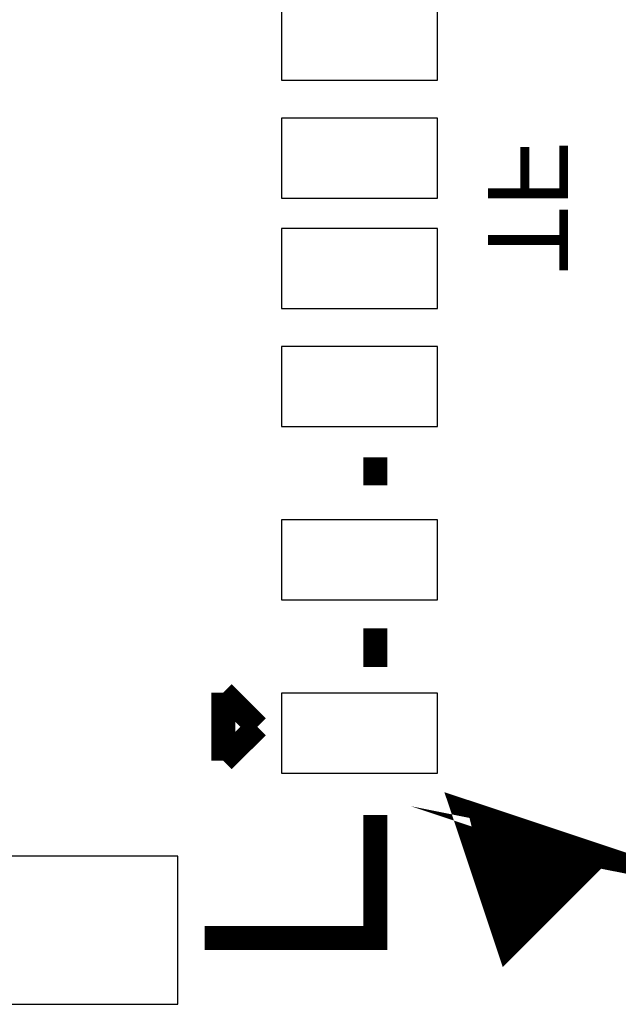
# Model space of a CAD drawing. Extents: x 0 to 65, y -0.2 to 30.2.
# Tile 225 of 237: x 56 to 59.8, y 9.5 to 15.7. Entities that reach past the tile are written whole.
import ezdxf

# ---------------------------------------------------------------- set-up
doc = ezdxf.new("R2010")
doc.units = 0
for name, color, linetype in [('BOARD_GEOMETRY_SILKSCREEN_', 1, 'CONTINUOUS'), ('PACKAGE_GEOMETRY_SILKSCREE', 4, 'CONTINUOUS'), ('PIN_B', 5, 'CONTINUOUS')]:
    doc.layers.add(name, color=color, linetype=linetype)

msp = doc.modelspace()

# ---------------------------------------------------------------- linework, layer by layer
at = {"layer": 'BOARD_GEOMETRY_SILKSCREEN_', "const_width": 0.1524}
for points in [[(58.212482, 12.92733), (58.212482, 12.74953)], [(58.212482, 11.84148), (58.212482, 11.595354)], [(58.212482, 10.657586), (58.212482, 9.875012), (57.129172, 9.875012)]]:
    msp.add_lwpolyline(points, dxfattribs=at)
at = {"layer": 'PACKAGE_GEOMETRY_SILKSCREE', "const_width": 0.1524}
for points in [[(58.212482, 12.92733), (58.212482, 12.74953)], [(58.212482, 11.84148), (58.212482, 11.595354)], [(57.464198, 11.216894), (57.248298, 11.432794)], [(57.248298, 11.432794), (57.248298, 11.347704)], [(57.248298, 11.365484), (57.248298, 11.000994)], [(57.248298, 11.000994), (57.464198, 11.216894)], [(59.620404, 10.398506), (59.054746, 9.832594), (58.771536, 10.681208), (59.620404, 10.398506), (58.913522, 10.53973), (59.054492, 9.974072), (59.408314, 10.32764), (58.983626, 10.469118), (59.054492, 10.115804), (59.266328, 10.32764), (58.983626, 10.32764)], [(58.212482, 9.875012), (58.212482, 10.657586)], [(58.212482, 9.875012), (57.129172, 9.875012)]]:
    msp.add_lwpolyline(points, dxfattribs=at)
at = {"layer": 'PIN_B'}
for points in [[(58.60796, 15.829026), (57.61736, 15.829026), (57.61736, 15.321026), (58.60796, 15.321026)], [(58.60796, 15.079218), (57.61736, 15.079218), (57.61736, 14.571218), (58.60796, 14.571218)], [(58.60796, 14.379194), (57.61736, 14.379194), (57.61736, 13.871194), (58.60796, 13.871194)], [(58.60796, 13.629132), (57.61736, 13.629132), (57.61736, 13.121132), (58.60796, 13.121132)], [(58.60796, 12.529058), (57.61736, 12.529058), (57.61736, 12.021058), (58.60796, 12.021058)], [(58.60796, 11.429238), (57.61736, 11.429238), (57.61736, 10.921238), (58.60796, 10.921238)], [(56.9595, 10.39495), (55.7657, 10.39495), (55.7657, 9.45515), (56.9595, 9.45515)]]:
    msp.add_lwpolyline(points, close=True, dxfattribs=at)

# ---------------------------------------------------------------- texts
at = {"layer": 'BOARD_GEOMETRY_SILKSCREEN_', "text_generation_flag": 2, "width": 1.005}
msp.add_text('TF', height=0.508, rotation=270, dxfattribs=at).set_placement((58.928, 14.097))

doc.saveas('drawing.dxf')
